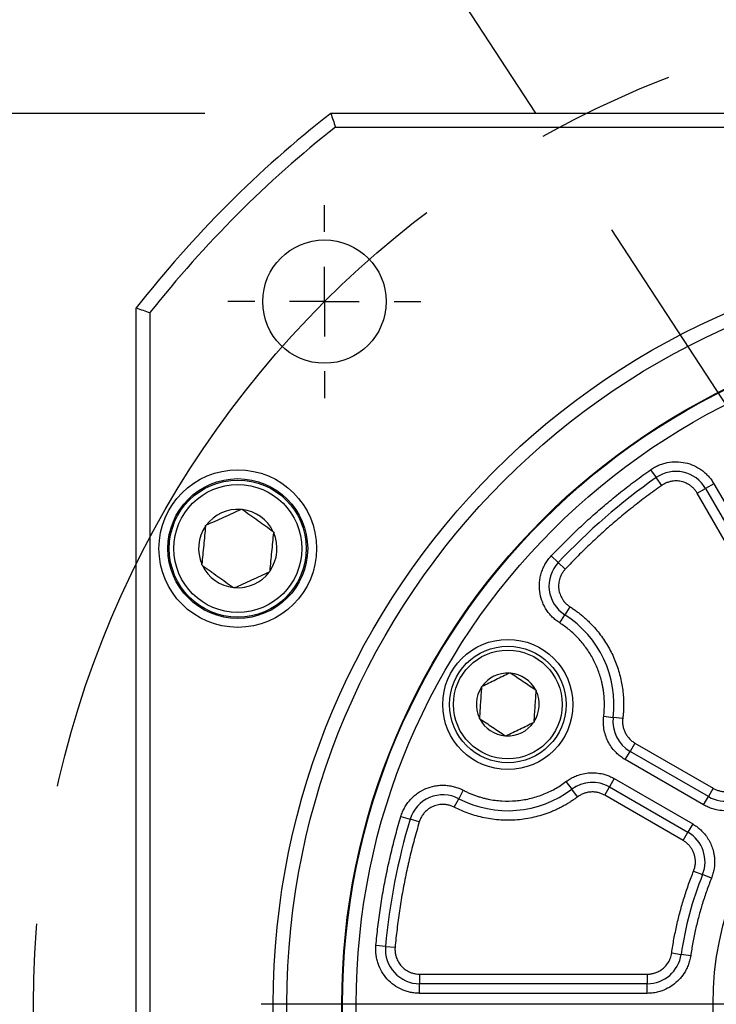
# Model space of a CAD drawing. Header units: millimetres. Extents: x 0 to 1118, y 0 to 864.
# Tile 6 of 33: x 257 to 308, y 254 to 326. Entities that reach past the tile are written whole.
import ezdxf

# ---------------------------------------------------------------- set-up
doc = ezdxf.new("R2010")
doc.units = ezdxf.units.MM
doc.header["$LTSCALE"] = 4
doc.linetypes.add('CENTERX2', pattern=[20.32, 12.7, -2.54, 2.54, -2.54])
doc.layers.add('CENTER', color=40, linetype='CENTERX2')
doc.layers.add('DIMENSIONS', color=140, linetype='Continuous', lineweight=25)
doc.layers.add('TEXT', color=140, linetype='Continuous', lineweight=25)
doc.styles.add('SLDTEXTSTYLE0', font='TXT', dxfattribs={"width": 0.7})
doc.dimstyles.new('SLDDIMSTYLE1', dxfattribs={"dimtxt": 8.632031, "dimasz": 13.208, "dimexe": 0, "dimexo": 0.0625, "dimgap": 2.158008, "dimtad": 0, "dimtih": 1, "dimtoh": 1, "dimrnd": 1e-09, "dimzin": 4, "dimdsep": 46, "dimtxsty": 'SLDTEXTSTYLE0', "dimsah": 1, "dimcen": 0, "dimadec": 0, "dimazin": 1, "dimtol": 1, "dimtp": 0.5, "dimtm": 0.5, "dimtfac": 1, "dimtofl": 0, "dimtmove": 0, "dimatfit": 3, "dimfxl": 0, "dimfrac": 2, "dimtolj": 1, "dimarcsym": 0})
doc.dimstyles.new('SLDDIMSTYLE2', dxfattribs={"dimtxt": 8.632031, "dimasz": 13.208, "dimexe": 0, "dimexo": 0.0625, "dimgap": 2.158008, "dimtad": 0, "dimtih": 1, "dimtoh": 1, "dimrnd": 1e-09, "dimzin": 4, "dimdsep": 46, "dimtxsty": 'SLDTEXTSTYLE0', "dimsah": 1, "dimcen": 0.09, "dimadec": 0, "dimazin": 1, "dimtol": 1, "dimtm": 0.03, "dimtfac": 1, "dimtdec": 3, "dimtmove": 0, "dimatfit": 0, "dimfxl": 0, "dimfrac": 2, "dimtolj": 1, "dimtzin": 0, "dimarcsym": 0})
doc.dimstyles.new('SLDDIMSTYLE4', dxfattribs={"dimtxt": 8.632031, "dimasz": 13.208, "dimexe": 0, "dimexo": 0.0625, "dimgap": 2.158008, "dimtad": 0, "dimtih": 1, "dimtoh": 1, "dimrnd": 1e-09, "dimzin": 4, "dimdsep": 46, "dimtxsty": 'SLDTEXTSTYLE0', "dimsah": 1, "dimcen": 0.09, "dimadec": 0, "dimazin": 1, "dimtfac": 1, "dimtofl": 0, "dimtmove": 0, "dimatfit": 3, "dimfxl": 0, "dimfrac": 2, "dimtolj": 1, "dimtzin": 12, "dimarcsym": 0})
doc.dimstyles.new('SLDDIMSTYLE6', dxfattribs={"dimtxt": 8.632031, "dimasz": 13.208, "dimexe": 0, "dimexo": 0.0625, "dimgap": 2.158008, "dimtad": 0, "dimtih": 1, "dimtoh": 1, "dimrnd": 1e-09, "dimzin": 4, "dimdsep": 46, "dimtxsty": 'SLDTEXTSTYLE0', "dimsah": 1, "dimcen": 0, "dimadec": 0, "dimazin": 1, "dimtol": 1, "dimtm": 0.018, "dimtfac": 1, "dimtdec": 3, "dimtofl": 0, "dimtmove": 0, "dimatfit": 3, "dimfxl": 0, "dimfrac": 2, "dimtolj": 1, "dimtzin": 0, "dimarcsym": 0})
doc.dimstyles.new('SLDDIMSTYLE7', dxfattribs={"dimtxt": 8.632031, "dimasz": 13.208, "dimexe": 0, "dimexo": 0.0625, "dimgap": 2.158008, "dimtad": 0, "dimtih": 1, "dimtoh": 1, "dimrnd": 1e-09, "dimzin": 4, "dimdsep": 46, "dimtxsty": 'SLDTEXTSTYLE0', "dimsah": 1, "dimcen": 0, "dimadec": 0, "dimazin": 1, "dimtol": 1, "dimtm": 0.025, "dimtfac": 1, "dimtdec": 3, "dimtofl": 0, "dimtmove": 0, "dimatfit": 3, "dimfxl": 0, "dimfrac": 2, "dimtolj": 1, "dimtzin": 0, "dimarcsym": 0})
doc.dimstyles.new('SLDDIMSTYLE8', dxfattribs={"dimtxt": 8.632031, "dimasz": 13.208, "dimexe": 0, "dimexo": 0.0625, "dimgap": 2.158008, "dimtad": 0, "dimtih": 1, "dimtoh": 1, "dimrnd": 1e-09, "dimzin": 4, "dimdsep": 46, "dimtxsty": 'SLDTEXTSTYLE0', "dimsah": 1, "dimcen": 0.09, "dimadec": 0, "dimazin": 1, "dimtol": 1, "dimtp": 0.03, "dimtfac": 1, "dimtdec": 3, "dimtmove": 0, "dimatfit": 0, "dimfxl": 0, "dimfrac": 2, "dimtolj": 1, "dimtzin": 0, "dimarcsym": 0})
doc.dimstyles.new('SLDDIMSTYLE9', dxfattribs={"dimtxt": 0.18, "dimasz": 13.208, "dimexe": 0, "dimexo": 0.0625, "dimgap": 0, "dimtad": 0, "dimtih": 1, "dimtoh": 1, "dimdec": 0, "dimrnd": 1e-09, "dimzin": 0, "dimdsep": 46, "dimtxsty": 'Standard', "dimsah": 1, "dimcen": 0.09, "dimadec": 0, "dimazin": 0, "dimtfac": 13.208, "dimtdec": 0, "dimtofl": 0, "dimtmove": 0, "dimatfit": 3, "dimfxl": 0, "dimfrac": 2, "dimtolj": 1, "dimtzin": 0, "dimarcsym": 0})

# ---------------------------------------------------------------- blocks, each defined once
blk = doc.blocks.new('_D_1')
at = {"layer": 'DIMENSIONS'}
for p, q in [((366.841, 191.445), (395.383, 142.008)), ((292.574, 154.543), (289.675, 154.543)), ((289.675, 154.543), (289.675, 140.824)), ((353.111, 154.543), (356.009, 154.543)), ((356.009, 154.543), (356.009, 140.824)), ((395.383, 142.008), (373.158, 142.008)), ((289.675, 140.824), (292.574, 140.824)), ((356.009, 140.824), (353.111, 140.824))]:
    blk.add_line(p, q, dxfattribs=at)
blk.add_solid([(366.841, 191.445), (371.685, 178.99), (375.205, 181.022)], dxfattribs=at)
at = {"layer": 'DIMENSIONS', "char_height": 8.4667, "attachment_point": 1, "style": 'SLDTEXTSTYLE0'}
for s, insert in [('±0.50', (331.922, 167.39)), ('%%c', (278.876, 167.39)), ('145.00', (291.91, 167.39)), ('±0.02', (318.225, 151.738)), ('5.71', (292.574, 151.738)), ('B.C.', (310.918, 136.087))]:
    blk.add_mtext(s, dxfattribs=dict(at, insert=insert))
blk = doc.blocks.new('_D_3')
at = {"layer": 'DIMENSIONS'}
for p, q in [((327.591, 276.932), (327.591, 398.569)), ((333.591, 276.932), (333.591, 398.569)), ((327.591, 385.869), (302.191, 385.869)), ((333.591, 385.869), (356.439, 385.869))]:
    blk.add_line(p, q, dxfattribs=at)
for points in [[(327.591, 385.869), (314.383, 387.901), (314.383, 383.837)], [(333.591, 385.869), (346.799, 383.837), (346.799, 387.901)]]:
    blk.add_solid(points, dxfattribs=at)
at = {"layer": 'DIMENSIONS', "attachment_point": 1, "style": 'SLDTEXTSTYLE0'}
for s, insert, char_height in [('0.000', (387.217, 403.643), 8.4667), ('6.00', (356.439, 397.407), 8.4667), ('0.030', (387.217, 392.354), 8.4667), ('-', (382.09, 392.354), 8.467), ('[0.24] KEY', (357.356, 378.635), 8.4667)]:
    blk.add_mtext(s, dxfattribs=dict(at, insert=insert, char_height=char_height))
blk = doc.blocks.new('SW_SYMBOL_MOD_BOX')
at = {"layer": 'DIMENSIONS', "color": 0}
for p, q in [((800, 800), (800, 3200)), ((800, 3200), (3200, 3200)), ((3200, 3200), (3200, 800)), ((800, 800), (3200, 800))]:
    blk.add_line(p, q, dxfattribs=at)
blk = doc.blocks.new('_D_5')
at = {"layer": 'DIMENSIONS'}
for p, q in [((270.585, 319.232), (125.403, 319.232)), ((138.103, 319.232), (138.103, 268.668)), ((131.451, 255.447), (128.552, 255.447)), ((128.552, 255.447), (128.552, 241.728)), ((157.102, 255.447), (160.001, 255.447)), ((160.001, 255.447), (160.001, 241.728)), ((128.552, 241.728), (131.451, 241.728)), ((160.001, 241.728), (157.102, 241.728)), ((138.103, 189.232), (138.103, 239.795)), ((270.585, 189.232), (125.403, 189.232))]:
    blk.add_line(p, q, dxfattribs=at)
for points in [[(138.103, 319.232), (136.071, 306.024), (140.135, 306.024)], [(138.103, 189.232), (140.135, 202.44), (136.071, 202.44)]]:
    blk.add_solid(points, dxfattribs=at)
at = {"layer": 'DIMENSIONS', "xscale": 0.002688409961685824, "yscale": 0.002688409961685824, "zscale": 0.002688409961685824}
blk.add_blockref('SW_SYMBOL_MOD_BOX', (111.923, 258.523), dxfattribs=at)
at = {"layer": 'DIMENSIONS', "char_height": 8.4667, "attachment_point": 1, "style": 'SLDTEXTSTYLE0'}
for s, insert in [('130.00', (124.27, 268.293)), ('5.12', (131.451, 252.642))]:
    blk.add_mtext(s, dxfattribs=dict(at, insert=insert))
blk = doc.blocks.new('_D_7')
at = {"layer": 'DIMENSIONS'}
for p, q in [((321.814, 247.601), (281.524, 217.164)), ((281.524, 217.164), (232.165, 217.164))]:
    blk.add_line(p, q, dxfattribs=at)
blk.add_solid([(321.814, 247.601), (310.05, 241.261), (312.5, 238.018)], dxfattribs=at)
at = {"layer": 'DIMENSIONS', "attachment_point": 1, "style": 'SLDTEXTSTYLE0'}
for s, insert, char_height in [('0.000', (223.292, 246.258), 8.4667), ('%%c', (172.3, 240.022), 8.4667), ('22.00', (185.333, 240.022), 8.4667), ('0.018', (223.292, 234.969), 8.4667), ('-', (218.165, 234.969), 8.467), ('[0.87]', (196.26, 221.25), 8.4667), ('SHAFT', (195.531, 207.531), 8.4667)]:
    blk.add_mtext(s, dxfattribs=dict(at, insert=insert, char_height=char_height))
blk = doc.blocks.new('_D_8')
at = {"layer": 'DIMENSIONS'}
for p, q in [((382.496, 236.043), (406.496, 227.633)), ((406.496, 227.633), (431.896, 227.633))]:
    blk.add_line(p, q, dxfattribs=at)
blk.add_solid([(382.496, 236.043), (394.289, 229.757), (395.633, 233.593)], dxfattribs=at)
at = {"layer": 'DIMENSIONS', "attachment_point": 1, "style": 'SLDTEXTSTYLE0'}
for s, insert, char_height in [('0.000', (490.069, 249.867), 8.4667), ('%%c', (431.896, 243.631), 8.4667), ('110.00', (444.929, 243.631), 8.4667), ('0.025', (490.069, 238.578), 8.4667), ('-', (484.942, 238.578), 8.467), ('[4.33]', (459.446, 224.859), 8.4667)]:
    blk.add_mtext(s, dxfattribs=dict(at, insert=insert, char_height=char_height))
blk = doc.blocks.new('_D_9')
at = {"layer": 'DIMENSIONS'}
for p, q in [((327.591, 276.932), (327.591, 414.251)), ((333.591, 276.932), (333.591, 414.251)), ((327.591, 401.551), (295.981, 401.551)), ((333.591, 401.551), (358.991, 401.551))]:
    blk.add_line(p, q, dxfattribs=at)
for points in [[(327.591, 401.551), (314.383, 403.583), (314.383, 399.519)], [(333.591, 401.551), (346.799, 399.519), (346.799, 403.583)]]:
    blk.add_solid(points, dxfattribs=at)
at = {"layer": 'DIMENSIONS', "attachment_point": 1, "style": 'SLDTEXTSTYLE0'}
for s, insert, char_height in [('0.030', (253.209, 419.325), 8.4667), ('+', (243.974, 419.325), 8.467), ('6.00', (218.323, 413.089), 8.4667), ('0.000', (253.209, 408.036), 8.4667), ('[0.24] KEYWAY', (208.383, 394.317), 8.46667)]:
    blk.add_mtext(s, dxfattribs=dict(at, insert=insert, char_height=char_height))
blk = doc.blocks.new('SW_CENTERMARKSYMBOL_0')
at = {"layer": 'CENTER', "color": 0}
blk.add_line((-5.08, 0), (-57.54, 0), dxfattribs=at)
blk = doc.blocks.new('SW_CENTERMARKSYMBOL_2')
at = {"layer": 'CENTER', "color": 0}
for p, q in [((0, 5.08), (0, 7.04)), ((0, 0), (0, 2.54)), ((-5.08, 0), (-7.04, 0)), ((0, 0), (-2.54, 0)), ((0, 0), (0, -2.54)), ((0, 0), (2.54, 0)), ((5.08, 0), (7.04, 0)), ((0, -5.08), (0, -7.04))]:
    blk.add_line(p, q, dxfattribs=at)

msp = doc.modelspace()

# ---------------------------------------------------------------- linework, layer by layer
for p, q in [((381.397, 319.232), (279.785, 319.232)), ((280.13, 318.232), (381.051, 318.232)), ((265.591, 203.426), (265.591, 305.038)), ((266.591, 304.692), (266.591, 203.771)), ((303.124, 293.23), (303.527, 292.658)), ((303.93, 292.086), (303.527, 292.658)), ((306.526, 291.514), (307.132, 291.864)), ((307.738, 292.214), (307.132, 291.864)), ((307.132, 291.864), (315.435, 277.482)), ((307.738, 292.214), (316.042, 277.832)), ((314.829, 277.132), (306.526, 291.514)), ((273.23, 290.334), (273.277, 290.355)), ((273.277, 290.355), (273.319, 290.325)), ((270.645, 289.107), (270.65, 289.158)), ((270.65, 289.158), (270.697, 289.179)), ((275.585, 288.709), (275.627, 288.679)), ((275.627, 288.679), (275.622, 288.628)), ((296.388, 286.468), (295.878, 286.948)), ((270.373, 286.285), (270.378, 286.336)), ((270.415, 286.255), (270.373, 286.285)), ((296.388, 286.468), (296.897, 285.988)), ((275.35, 285.805), (275.304, 285.784)), ((275.355, 285.856), (275.35, 285.805)), ((272.723, 284.608), (272.682, 284.638)), ((272.77, 284.63), (272.723, 284.608)), ((297.24, 283.235), (296.864, 282.644)), ((296.488, 282.054), (296.864, 282.644)), ((292.826, 278.395), (292.858, 278.411)), ((292.858, 278.411), (292.889, 278.391)), ((290.782, 277.358), (290.785, 277.394)), ((290.785, 277.394), (290.817, 277.41)), ((294.746, 277.144), (294.776, 277.123)), ((294.776, 277.123), (294.773, 277.087)), ((290.629, 275.09), (290.631, 275.126)), ((299.699, 275.244), (300.394, 275.158)), ((301.089, 275.073), (300.394, 275.158)), ((290.659, 275.07), (290.629, 275.09)), ((294.619, 274.819), (294.587, 274.803)), ((294.622, 274.855), (294.619, 274.819)), ((292.546, 273.803), (292.516, 273.823)), ((292.578, 273.819), (292.546, 273.803)), ((301.975, 273.293), (301.625, 272.687)), ((301.975, 273.293), (307.691, 269.993)), ((301.275, 272.081), (301.625, 272.687)), ((307.341, 269.387), (301.625, 272.687)), ((306.991, 268.781), (301.275, 272.081)), ((296.948, 270.479), (297.369, 269.92)), ((300.475, 270.695), (300.125, 270.089)), ((300.475, 270.695), (306.191, 267.395)), ((289.445, 269.854), (289.122, 269.233)), ((297.791, 269.361), (297.369, 269.92)), ((299.775, 269.483), (300.125, 270.089)), ((305.491, 266.183), (299.775, 269.483)), ((300.125, 270.089), (305.841, 266.789)), ((306.991, 268.781), (307.341, 269.387)), ((307.691, 269.993), (307.341, 269.387)), ((288.798, 268.613), (289.122, 269.233)), ((284.902, 267.936), (285.572, 267.734)), ((286.243, 267.533), (285.572, 267.734)), ((306.191, 267.395), (305.841, 266.789)), ((305.491, 266.183), (305.841, 266.789)), ((306.262, 263.956), (306.912, 263.696)), ((307.562, 263.436), (306.912, 263.696)), ((283.781, 258.456), (283.084, 258.519)), ((283.781, 258.456), (284.478, 258.394)), ((304.659, 257.975), (305.352, 257.875)), ((306.045, 257.775), (305.352, 257.875)), ((286.271, 256.432), (286.271, 255.732)), ((286.271, 256.432), (302.878, 256.432)), ((302.878, 255.732), (286.271, 255.732)), ((286.271, 255.032), (286.271, 255.732)), ((302.878, 256.432), (302.878, 255.732)), ((302.878, 255.032), (302.878, 255.732)), ((302.878, 255.032), (286.271, 255.032))]:
    msp.add_line(p, q)
for centre, radius in [((279.325, 305.497), 4.5), ((330.591, 254.232), 55), ((330.591, 254.232), 54), ((330.591, 254.232), 50), ((330.591, 254.232), 49.95), ((330.591, 254.232), 48.95), ((273, 287.482), 5.75), ((273, 287.482), 5.1), ((273, 287.482), 5), ((273, 287.482), 4.667), ((292.702, 276.107), 4.75), ((292.702, 276.107), 4.25), ((292.702, 276.107), 3.967), ((330.591, 254.232), 22.914)]:
    msp.add_circle(centre, radius)
for centre, radius, start, end in [((330.591, 254.232), 82.5, 128.01228, 141.98772), ((330.591, 254.232), 81.5, 128.25378, 141.74622), ((304.967, 290.614), 2.5, 30, 125.15714), ((330.591, 254.232), 47, 125.15714, 136.69583), ((273, 287.482), 2.861, 85.38579, 143.61042), ((273, 287.482), 2.861, 25.38579, 83.61042), ((273, 287.482), 2.861, 145.38579, 203.61042), ((273, 287.482), 2.861, 325.38579, 23.61042), ((273, 287.482), 2.861, 205.38579, 263.61042), ((298.207, 284.753), 2.5, 136.69583, 237.51574), ((273, 287.482), 2.861, 265.38579, 323.61042), ((292.702, 276.107), 7.75, 352.96968, 57.51574), ((292.702, 276.107), 2.292, 86.90355, 145.33439), ((292.702, 276.107), 2.292, 26.90355, 85.33439), ((292.702, 276.107), 2.292, 146.90355, 205.33439), ((292.702, 276.107), 2.292, 326.90355, 25.33439), ((302.875, 274.852), 2.5, 172.96968, 240), ((292.702, 276.107), 2.292, 206.90355, 265.33439), ((292.702, 276.107), 2.292, 266.90355, 325.33439), ((298.875, 267.924), 2.5, 60, 127.03032), ((287.967, 267.016), 2.5, 62.48426, 163.30417), ((292.702, 276.107), 7.75, 242.48426, 307.03032), ((308.591, 271.552), 2.5, 240, 321.78679), ((330.591, 254.232), 47, 163.30417, 174.84286), ((304.591, 264.624), 2.5, 338.21321, 60), ((330.591, 254.232), 25.5, 158.21321, 171.78679), ((286.271, 258.232), 2.5, 174.84286, 270), ((302.878, 258.232), 2.5, 270, 351.78679)]:
    msp.add_arc(centre, radius, start, end)
for points in [[(279.785, 319.232), (279.9, 318.898), (280.015, 318.565), (280.13, 318.232)], [(265.591, 305.038), (265.924, 304.923), (266.257, 304.808), (266.591, 304.692)]]:
    msp.add_open_spline(points, degree=3)
for points, knots in [([(303.124, 293.23), (303.17, 293.262), (303.262, 293.324), (303.405, 293.409), (303.552, 293.487), (303.702, 293.556), (303.855, 293.617), (304.012, 293.67), (304.173, 293.715), (304.497, 293.789), (304.996, 293.838), (305.66, 293.761), (306.294, 293.553), (306.775, 293.27), (307.119, 292.99), (307.353, 292.755), (307.563, 292.497), (307.68, 292.309), (307.738, 292.214)], [0, 0, 0, 0, 0.031566, 0.062881, 0.094027, 0.125091, 0.156157, 0.187313, 0.218643, 0.250231, 0.375087, 0.500041, 0.624896, 0.74985, 0.812711, 0.8749, 0.937102, 1, 1, 1, 1]), ([(295.878, 286.948), (296.036, 287.114), (296.352, 287.446), (296.834, 287.936), (297.323, 288.418), (297.818, 288.893), (298.319, 289.361), (298.827, 289.821), (299.341, 290.273), (299.862, 290.718), (300.39, 291.156), (300.923, 291.586), (301.464, 292.009), (302.011, 292.424), (302.563, 292.832), (302.937, 293.097), (303.124, 293.23)], [0, 0, 0, 0, 0.071621, 0.143154, 0.214612, 0.286011, 0.357365, 0.42869, 0.5, 0.57131, 0.642635, 0.713989, 0.785388, 0.856846, 0.928379, 1, 1, 1, 1]), ([(306.526, 291.514), (306.504, 291.55), (306.461, 291.621), (306.387, 291.722), (306.308, 291.817), (306.222, 291.906), (306.129, 291.99), (305.966, 292.118), (305.714, 292.267), (305.357, 292.384), (304.984, 292.428), (304.651, 292.395), (304.37, 292.318), (304.14, 292.221), (304, 292.131), (303.93, 292.086)], [0, 0, 0, 0, 0.042018, 0.083642, 0.125073, 0.166514, 0.208168, 0.250236, 0.375067, 0.500073, 0.624904, 0.74991, 0.833505, 0.916326, 1, 1, 1, 1]), ([(303.93, 292.086), (303.749, 291.957), (303.386, 291.699), (302.849, 291.303), (302.319, 290.9), (301.794, 290.49), (301.276, 290.072), (300.764, 289.647), (300.259, 289.215), (299.759, 288.776), (299.266, 288.33), (298.78, 287.876), (298.299, 287.415), (297.825, 286.947), (297.357, 286.472), (297.051, 286.149), (296.897, 285.988)], [0, 0, 0, 0, 0.071621, 0.143154, 0.214612, 0.286011, 0.357365, 0.42869, 0.5, 0.57131, 0.642635, 0.713989, 0.785388, 0.856846, 0.928379, 1, 1, 1, 1]), ([(273.23, 290.334), (272.816, 290.145), (272.396, 289.954), (271.752, 289.66), (271.536, 289.562), (271.113, 289.369), (270.904, 289.274), (270.697, 289.179)], [0, 0, 0, 0, 0.5, 0.5, 0.75, 0.75, 1, 1, 1, 1]), ([(275.585, 288.709), (275.215, 288.973), (274.839, 289.241), (274.262, 289.652), (274.07, 289.79), (273.691, 290.06), (273.504, 290.193), (273.319, 290.325)], [0, 0, 0, 0, 0.5, 0.5, 0.75, 0.75, 1, 1, 1, 1]), ([(270.645, 289.107), (270.601, 288.654), (270.557, 288.195), (270.489, 287.49), (270.467, 287.254), (270.422, 286.791), (270.4, 286.563), (270.378, 286.336)], [0, 0, 0, 0, 0.5, 0.5, 0.75, 0.75, 1, 1, 1, 1]), ([(275.355, 285.856), (275.399, 286.31), (275.443, 286.77), (275.534, 287.714), (275.578, 288.175), (275.622, 288.628)], [0, 0, 0, 0, 0.5, 0.5, 1, 1, 1, 1]), ([(296.488, 282.054), (296.44, 282.086), (296.343, 282.149), (296.205, 282.255), (296.072, 282.367), (295.902, 282.528), (295.704, 282.748), (295.497, 283.039), (295.323, 283.351), (295.142, 283.784), (295.006, 284.354), (294.998, 284.94), (295.067, 285.404), (295.159, 285.749), (295.288, 286.082), (295.453, 286.395), (295.648, 286.687), (295.801, 286.861), (295.878, 286.948)], [0, 0, 0, 0, 0.030917, 0.061755, 0.092604, 0.123556, 0.186794, 0.250126, 0.313364, 0.376695, 0.500023, 0.62335, 0.686588, 0.74992, 0.813158, 0.876489, 0.938221, 1, 1, 1, 1]), ([(270.415, 286.255), (270.785, 285.991), (271.161, 285.723), (271.738, 285.311), (271.93, 285.174), (272.309, 284.904), (272.496, 284.77), (272.682, 284.638)], [0, 0, 0, 0, 0.5, 0.5, 0.75, 0.75, 1, 1, 1, 1]), ([(296.897, 285.988), (296.867, 285.955), (296.808, 285.889), (296.729, 285.784), (296.658, 285.673), (296.595, 285.558), (296.54, 285.437), (296.465, 285.231), (296.4, 284.927), (296.407, 284.529), (296.498, 284.141), (296.655, 283.823), (296.838, 283.575), (297.023, 283.386), (297.168, 283.285), (297.24, 283.235)], [0, 0, 0, 0, 0.042066, 0.083688, 0.125091, 0.166502, 0.208152, 0.250265, 0.375087, 0.500082, 0.624904, 0.749899, 0.833534, 0.916291, 1, 1, 1, 1]), ([(272.77, 284.63), (273.184, 284.818), (273.604, 285.01), (274.248, 285.303), (274.464, 285.402), (274.887, 285.594), (275.096, 285.69), (275.304, 285.784)], [0, 0, 0, 0, 0.5, 0.5, 0.75, 0.75, 1, 1, 1, 1]), ([(297.24, 283.235), (297.324, 283.18), (297.491, 283.072), (297.733, 282.898), (297.969, 282.717), (298.199, 282.527), (298.421, 282.33), (298.637, 282.124), (299.027, 281.725), (299.552, 281.095), (300.13, 280.183), (300.589, 279.206), (300.861, 278.354), (301.013, 277.664), (301.093, 277.148), (301.143, 276.629), (301.149, 276.281), (301.152, 276.107)], [0, 0, 0, 0, 0.035258, 0.070408, 0.105494, 0.140561, 0.175653, 0.210813, 0.246085, 0.373019, 0.500013, 0.626946, 0.753941, 0.815562, 0.876955, 0.938356, 1, 1, 1, 1]), ([(299.752, 276.107), (299.751, 276.19), (299.75, 276.356), (299.736, 276.604), (299.714, 276.852), (299.684, 277.098), (299.644, 277.343), (299.596, 277.588), (299.491, 278.041), (299.282, 278.692), (298.899, 279.508), (298.417, 280.268), (297.94, 280.842), (297.522, 281.258), (297.195, 281.545), (296.852, 281.813), (296.61, 281.973), (296.488, 282.054)], [0, 0, 0, 0, 0.035256, 0.0704053, 0.1054915, 0.1405585, 0.1756506, 0.2108116, 0.2460852, 0.3730127, 0.5000128, 0.6269404, 0.7539405, 0.8155598, 0.8769523, 0.9383537, 1, 1, 1, 1]), ([(292.826, 278.395), (292.498, 278.234), (292.165, 278.071), (291.654, 277.82), (291.483, 277.736), (291.148, 277.572), (290.982, 277.491), (290.817, 277.41)], [0, 0, 0, 0, 0.5, 0.5, 0.75, 0.75, 1, 1, 1, 1]), ([(294.746, 277.144), (294.442, 277.347), (294.134, 277.554), (293.662, 277.871), (293.504, 277.978), (293.194, 278.186), (293.041, 278.289), (292.889, 278.391)], [0, 0, 0, 0, 0.5, 0.5, 0.75, 0.75, 1, 1, 1, 1]), ([(290.782, 277.358), (290.758, 276.993), (290.733, 276.623), (290.694, 276.056), (290.681, 275.866), (290.656, 275.493), (290.643, 275.309), (290.631, 275.126)], [0, 0, 0, 0, 0.5, 0.5, 0.75, 0.75, 1, 1, 1, 1]), ([(294.622, 274.855), (294.647, 275.22), (294.672, 275.591), (294.723, 276.352), (294.748, 276.722), (294.773, 277.087)], [0, 0, 0, 0, 0.5, 0.5, 1, 1, 1, 1]), ([(299.699, 275.244), (299.707, 275.316), (299.724, 275.459), (299.74, 275.674), (299.75, 275.89), (299.751, 276.035), (299.752, 276.107)], [0, 0, 0, 0, 0.2501178, 0.5, 0.7498822, 1, 1, 1, 1]), ([(301.152, 276.107), (301.151, 276.02), (301.15, 275.848), (301.137, 275.589), (301.118, 275.33), (301.098, 275.158), (301.089, 275.073)], [0, 0, 0, 0, 0.250118, 0.5, 0.749882, 1, 1, 1, 1]), ([(301.275, 272.081), (301.223, 272.112), (301.118, 272.175), (300.968, 272.28), (300.824, 272.393), (300.687, 272.515), (300.487, 272.713), (300.245, 273.008), (300, 273.42), (299.819, 273.864), (299.72, 274.274), (299.678, 274.634), (299.67, 274.94), (299.689, 275.142), (299.699, 275.244)], [0, 0, 0, 0, 0.049068, 0.097906, 0.146675, 0.195536, 0.24465, 0.37227, 0.500029, 0.627649, 0.755408, 0.837031, 0.918313, 1, 1, 1, 1]), ([(290.659, 275.07), (290.962, 274.866), (291.27, 274.659), (291.742, 274.342), (291.9, 274.236), (292.211, 274.028), (292.364, 273.925), (292.516, 273.823)], [0, 0, 0, 0, 0.5, 0.5, 0.75, 0.75, 1, 1, 1, 1]), ([(292.578, 273.819), (292.907, 273.98), (293.239, 274.143), (293.751, 274.393), (293.921, 274.477), (294.257, 274.642), (294.422, 274.723), (294.587, 274.803)], [0, 0, 0, 0, 0.5, 0.5, 0.75, 0.75, 1, 1, 1, 1]), ([(301.089, 275.073), (301.084, 275.03), (301.075, 274.944), (301.074, 274.816), (301.081, 274.687), (301.103, 274.513), (301.156, 274.296), (301.258, 274.047), (301.396, 273.815), (301.565, 273.61), (301.757, 273.431), (301.902, 273.339), (301.975, 273.293)], [0, 0, 0, 0, 0.061275, 0.122268, 0.183293, 0.244664, 0.372246, 0.500077, 0.62766, 0.75549, 0.877681, 1, 1, 1, 1]), ([(296.948, 270.479), (296.997, 270.515), (297.096, 270.587), (297.251, 270.684), (297.411, 270.772), (297.577, 270.851), (297.837, 270.957), (298.203, 271.065), (298.678, 271.13), (299.158, 271.124), (299.574, 271.055), (299.922, 270.953), (300.207, 270.841), (300.385, 270.744), (300.475, 270.695)], [0, 0, 0, 0, 0.049068, 0.097906, 0.146675, 0.195536, 0.24465, 0.37227, 0.500029, 0.627649, 0.755408, 0.837031, 0.918313, 1, 1, 1, 1]), ([(284.902, 267.936), (284.919, 267.991), (284.954, 268.101), (285.018, 268.263), (285.09, 268.421), (285.199, 268.629), (285.357, 268.879), (285.58, 269.158), (285.833, 269.41), (286.2, 269.702), (286.712, 269.988), (287.273, 270.155), (287.739, 270.215), (288.096, 270.22), (288.451, 270.186), (288.797, 270.113), (289.132, 270.005), (289.341, 269.905), (289.445, 269.854)], [0, 0, 0, 0, 0.0309174, 0.061755, 0.0926041, 0.1235561, 0.1867944, 0.2501255, 0.3133639, 0.376695, 0.5000225, 0.6233501, 0.6865884, 0.7499195, 0.8131579, 0.8764889, 0.9382215, 1, 1, 1, 1]), ([(289.445, 269.854), (289.528, 269.812), (289.694, 269.728), (289.948, 269.615), (290.205, 269.512), (290.466, 269.419), (290.731, 269.336), (291, 269.263), (291.51, 269.147), (292.273, 269.045), (293.289, 269.057), (294.292, 269.213), (295.095, 269.461), (295.704, 269.721), (296.136, 269.943), (296.554, 270.193), (296.816, 270.383), (296.948, 270.479)], [0, 0, 0, 0, 0.035135, 0.070137, 0.105059, 0.139957, 0.174885, 0.209897, 0.24505, 0.3725, 0.500016, 0.627466, 0.754982, 0.816371, 0.877474, 0.938586, 1, 1, 1, 1]), ([(307.691, 269.993), (307.727, 269.973), (307.8, 269.933), (307.913, 269.883), (308.03, 269.84), (308.149, 269.806), (308.338, 269.765), (308.601, 269.742), (308.933, 269.775), (309.253, 269.867), (309.513, 269.999), (309.716, 270.142), (309.872, 270.28), (309.96, 270.386), (310.005, 270.439)], [0, 0, 0, 0, 0.048588, 0.096845, 0.145003, 0.193294, 0.24195, 0.370891, 0.500041, 0.628982, 0.758131, 0.838887, 0.91915, 1, 1, 1, 1]), ([(299.775, 269.483), (299.737, 269.504), (299.662, 269.545), (299.544, 269.597), (299.423, 269.64), (299.254, 269.687), (299.034, 269.724), (298.764, 269.727), (298.497, 269.691), (298.242, 269.615), (298.003, 269.508), (297.862, 269.41), (297.791, 269.361)], [0, 0, 0, 0, 0.061275, 0.122268, 0.183293, 0.244664, 0.372246, 0.500077, 0.62766, 0.75549, 0.877681, 1, 1, 1, 1]), ([(311.105, 269.573), (311.066, 269.525), (310.988, 269.43), (310.862, 269.296), (310.729, 269.169), (310.589, 269.05), (310.442, 268.94), (310.176, 268.763), (309.768, 268.556), (309.199, 268.393), (308.61, 268.333), (308.093, 268.379), (307.663, 268.482), (307.316, 268.607), (307.099, 268.723), (306.991, 268.781)], [0, 0, 0, 0, 0.040535, 0.080807, 0.120951, 0.161102, 0.201394, 0.241962, 0.370947, 0.500049, 0.629034, 0.758136, 0.838911, 0.919172, 1, 1, 1, 1]), ([(288.798, 268.613), (288.759, 268.632), (288.679, 268.671), (288.556, 268.719), (288.431, 268.758), (288.302, 268.787), (288.172, 268.806), (287.952, 268.823), (287.642, 268.803), (287.261, 268.687), (286.913, 268.494), (286.649, 268.257), (286.46, 268.014), (286.329, 267.783), (286.271, 267.617), (286.243, 267.533)], [0, 0, 0, 0, 0.042066, 0.083688, 0.125091, 0.166502, 0.208152, 0.250265, 0.375087, 0.500082, 0.624904, 0.749899, 0.833534, 0.916291, 1, 1, 1, 1]), ([(297.791, 269.361), (297.713, 269.303), (297.556, 269.187), (297.314, 269.024), (297.068, 268.869), (296.816, 268.723), (296.56, 268.586), (296.298, 268.458), (296.032, 268.339), (295.477, 268.112), (294.608, 267.844), (293.405, 267.657), (292.188, 267.642), (291.19, 267.777), (290.419, 267.964), (289.864, 268.141), (289.321, 268.353), (288.973, 268.526), (288.798, 268.613)], [0, 0, 0, 0, 0.030754, 0.061399, 0.091973, 0.122512, 0.153053, 0.183632, 0.214286, 0.245052, 0.372508, 0.500018, 0.627473, 0.754983, 0.816374, 0.877477, 0.938588, 1, 1, 1, 1]), ([(283.084, 258.519), (283.105, 258.748), (283.148, 259.204), (283.225, 259.887), (283.311, 260.568), (283.407, 261.247), (283.513, 261.925), (283.628, 262.6), (283.753, 263.274), (283.888, 263.945), (284.032, 264.615), (284.187, 265.283), (284.35, 265.949), (284.524, 266.613), (284.707, 267.276), (284.837, 267.716), (284.902, 267.936)], [0, 0, 0, 0, 0.071621, 0.143154, 0.214612, 0.286011, 0.357365, 0.42869, 0.5, 0.57131, 0.642635, 0.713989, 0.785388, 0.856846, 0.928379, 1, 1, 1, 1]), ([(286.243, 267.533), (286.18, 267.32), (286.053, 266.893), (285.876, 266.25), (285.707, 265.605), (285.548, 264.959), (285.399, 264.311), (285.259, 263.66), (285.128, 263.008), (285.007, 262.355), (284.895, 261.699), (284.792, 261.041), (284.699, 260.382), (284.616, 259.721), (284.541, 259.058), (284.499, 258.615), (284.478, 258.394)], [0, 0, 0, 0, 0.071621, 0.143154, 0.214612, 0.286011, 0.357365, 0.42869, 0.5, 0.57131, 0.642635, 0.713989, 0.785388, 0.856846, 0.928379, 1, 1, 1, 1]), ([(306.191, 267.395), (306.238, 267.367), (306.332, 267.311), (306.468, 267.217), (306.599, 267.118), (306.724, 267.011), (306.907, 266.839), (307.133, 266.584), (307.37, 266.229), (307.559, 265.846), (307.679, 265.489), (307.748, 265.171), (307.784, 264.899), (307.789, 264.716), (307.791, 264.624)], [0, 0, 0, 0, 0.049253, 0.098322, 0.147337, 0.196431, 0.245731, 0.372801, 0.500023, 0.627093, 0.754315, 0.836278, 0.917971, 1, 1, 1, 1]), ([(306.391, 264.624), (306.39, 264.663), (306.389, 264.74), (306.377, 264.855), (306.359, 264.969), (306.324, 265.122), (306.26, 265.311), (306.154, 265.527), (306.021, 265.726), (305.863, 265.904), (305.687, 266.06), (305.556, 266.142), (305.491, 266.183)], [0, 0, 0, 0, 0.061513, 0.122804, 0.184129, 0.245743, 0.372767, 0.500062, 0.627087, 0.754382, 0.877124, 1, 1, 1, 1]), ([(306.262, 263.956), (306.278, 263.999), (306.31, 264.085), (306.346, 264.217), (306.372, 264.351), (306.388, 264.487), (306.39, 264.578), (306.391, 264.624)], [0, 0, 0, 0, 0.20117, 0.400586, 0.599414, 0.79883, 1, 1, 1, 1]), ([(307.791, 264.624), (307.79, 264.566), (307.788, 264.449), (307.774, 264.276), (307.75, 264.104), (307.718, 263.934), (307.675, 263.766), (307.625, 263.6), (307.583, 263.491), (307.562, 263.436)], [0, 0, 0, 0, 0.143922, 0.2867811, 0.4289985, 0.5710015, 0.7132189, 0.856078, 1, 1, 1, 1]), ([(304.659, 257.975), (304.685, 258.146), (304.736, 258.488), (304.826, 258.998), (304.925, 259.506), (305.034, 260.011), (305.153, 260.514), (305.281, 261.013), (305.42, 261.511), (305.568, 262.005), (305.726, 262.497), (305.895, 262.986), (306.072, 263.473), (306.199, 263.795), (306.262, 263.956)], [0, 0, 0, 0, 0.083632, 0.167101, 0.25044, 0.333681, 0.416857, 0.5, 0.583143, 0.666319, 0.74956, 0.832899, 0.916368, 1, 1, 1, 1]), ([(307.562, 263.436), (307.502, 263.284), (307.382, 262.979), (307.214, 262.519), (307.055, 262.056), (306.905, 261.59), (306.765, 261.122), (306.634, 260.651), (306.512, 260.178), (306.399, 259.702), (306.296, 259.224), (306.203, 258.743), (306.118, 258.26), (306.069, 257.937), (306.045, 257.775)], [0, 0, 0, 0, 0.083632, 0.167101, 0.25044, 0.333681, 0.416857, 0.5, 0.583143, 0.666319, 0.74956, 0.832899, 0.916368, 1, 1, 1, 1]), ([(286.271, 255.032), (286.215, 255.033), (286.104, 255.034), (285.938, 255.047), (285.773, 255.069), (285.611, 255.098), (285.45, 255.137), (285.291, 255.183), (285.134, 255.239), (284.827, 255.365), (284.39, 255.613), (283.892, 256.058), (283.493, 256.594), (283.263, 257.102), (283.143, 257.528), (283.087, 257.855), (283.063, 258.187), (283.077, 258.408), (283.084, 258.519)], [0, 0, 0, 0, 0.031566, 0.062881, 0.094027, 0.125091, 0.156157, 0.187313, 0.218643, 0.250231, 0.375087, 0.500041, 0.624896, 0.74985, 0.812711, 0.8749, 0.937102, 1, 1, 1, 1]), ([(284.478, 258.394), (284.475, 258.352), (284.469, 258.269), (284.471, 258.144), (284.481, 258.021), (284.5, 257.898), (284.528, 257.776), (284.588, 257.577), (284.708, 257.31), (284.933, 257.009), (285.213, 256.759), (285.504, 256.594), (285.777, 256.495), (286.022, 256.441), (286.188, 256.435), (286.271, 256.432)], [0, 0, 0, 0, 0.042018, 0.083642, 0.125073, 0.166514, 0.208168, 0.250236, 0.375067, 0.500073, 0.624904, 0.74991, 0.833505, 0.916326, 1, 1, 1, 1]), ([(302.878, 256.432), (302.92, 256.433), (303.002, 256.434), (303.126, 256.447), (303.248, 256.469), (303.369, 256.498), (303.553, 256.558), (303.792, 256.669), (304.063, 256.863), (304.294, 257.103), (304.454, 257.348), (304.557, 257.574), (304.623, 257.771), (304.647, 257.906), (304.659, 257.975)], [0, 0, 0, 0, 0.0485885, 0.0968454, 0.1450028, 0.1932939, 0.2419502, 0.3708912, 0.5000409, 0.6289818, 0.7581314, 0.8388874, 0.9191496, 1, 1, 1, 1]), ([(306.045, 257.775), (306.035, 257.714), (306.016, 257.592), (305.973, 257.413), (305.922, 257.237), (305.86, 257.064), (305.787, 256.895), (305.645, 256.609), (305.396, 256.226), (304.985, 255.8), (304.504, 255.454), (304.033, 255.235), (303.61, 255.109), (303.246, 255.044), (303.001, 255.036), (302.878, 255.032)], [0, 0, 0, 0, 0.040535, 0.080807, 0.120951, 0.161102, 0.201394, 0.241962, 0.370947, 0.500049, 0.629034, 0.758136, 0.838911, 0.919172, 1, 1, 1, 1])]:
    msp.add_open_spline(points, degree=3, knots=knots)
at = {"layer": 'CENTER'}
msp.add_circle((330.591, 254.232), 72.5, dxfattribs=at)

# ---------------------------------------------------------------- block references
for name, p in [('SW_CENTERMARKSYMBOL_2', (279.325, 305.497)), ('SW_CENTERMARKSYMBOL_0', (330.591, 254.232))]:
    msp.add_blockref(name, p, dxfattribs=at)

# ---------------------------------------------------------------- dimensions: what is measured, and where the dimension line sits
at = {"layer": 'DIMENSIONS'}
for base, text, dimstyle, picture, middle in [((333.591, 401.551), '<>\\P[0.24] KEYWAY', 'SLDDIMSTYLE8', '_D_9', (252.182, 401.551)), ((333.591, 385.869), '<>\\P[0.24] KEY', 'SLDDIMSTYLE2', '_D_3', (388.244, 385.869))]:
    dim = msp.add_linear_dim(base=base, p1=(327.591, 267.732), p2=(333.591, 267.732), text=text, dimstyle=dimstyle, dxfattribs=at)
    dim.commit()
    dim.dimension.update_dxf_attribs({"geometry": picture, "text_midpoint": middle, "dimtype": 160})
dim = msp.add_linear_dim(base=(138.103, 189.232), p1=(279.785, 319.232), p2=(279.785, 189.232), angle=90, text='{\\fGDT;o}<>', dimstyle='SLDDIMSTYLE4', dxfattribs=at)
dim.commit()
dim.dimension.update_dxf_attribs({"geometry": '_D_5', "text_midpoint": (138.103, 254.232), "dimtype": 160})
for p1, p2, text, dimstyle, picture, middle in [((294.341, 317.019), (366.841, 191.445), '<>\\PB.C.', 'SLDDIMSTYLE1', '_D_1', (322.842, 147.684)), ((278.685, 272.421), (382.496, 236.043), '<>\\P[4.33]', 'SLDDIMSTYLE7', '_D_8', (477.398, 232.094)), ((339.368, 260.862), (321.814, 247.601), '<>\\P[0.87]\\PSHAFT', 'SLDDIMSTYLE6', '_D_7', (214.212, 221.625))]:
    dim = msp.add_diameter_dim_2p(p1=p1, p2=p2, text=text, dimstyle=dimstyle, dxfattribs=at)
    dim.commit()
    dim.dimension.update_dxf_attribs({"geometry": picture, "text_midpoint": middle, "dimtype": 163})

# ---------------------------------------------------------------- leaders
at = {"layer": 'TEXT', "linetype": 'CENTERX2', "lineweight": 18}
msp.add_leader([(328.066, 268.195), (272.293, 353.646), (246.893, 353.646)], dimstyle='SLDDIMSTYLE9', dxfattribs=at)

doc.saveas('drawing.dxf')
